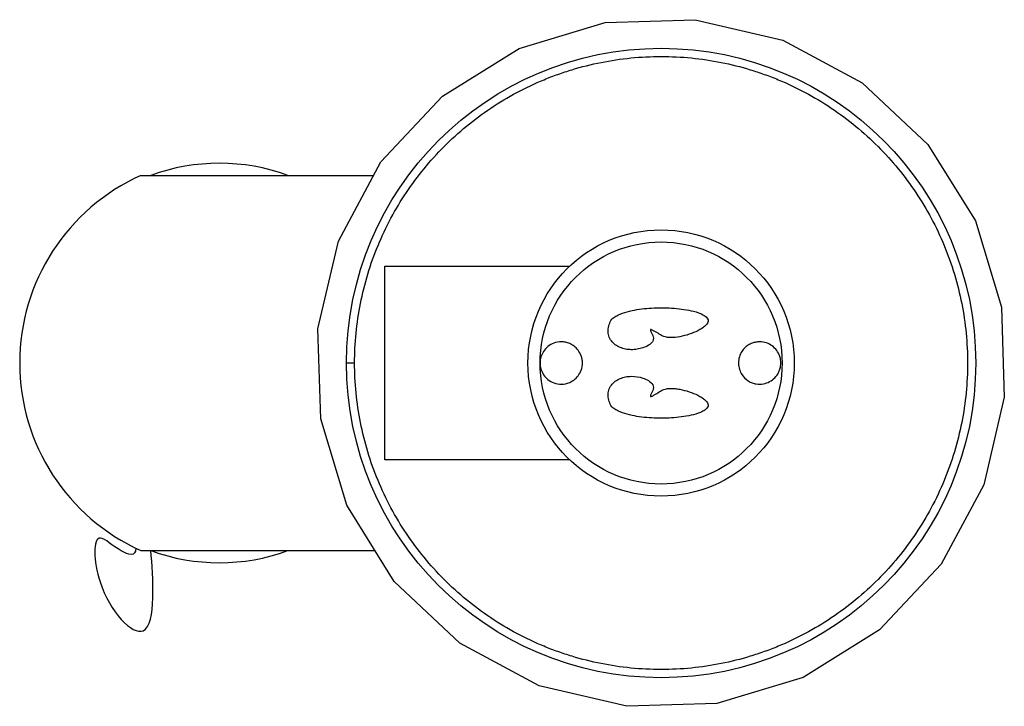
# Paper-space layout '_Inferior' of a CAD drawing. Header units: millimetres. Extents: x -35 to 46.4, y -28.4 to 28.4.
import ezdxf

# ---------------------------------------------------------------- set-up
doc = ezdxf.new("R2010")
doc.units = ezdxf.units.MM

psp = doc.layouts.new('_Inferior')

# ---------------------------------------------------------------- linework, layer by layer
at = {"color": 7, "linetype": 'Continuous', "lineweight": 25}
for p, q in [((6.26, 25.97), (13.381, 28.123)), ((13.381, 28.123), (20.818, 28.36)), ((20.818, 28.36), (28.062, 26.665)), ((28.062, 26.665), (34.62, 23.152)), ((-0.061, 22.046), (6.26, 25.97)), ((34.62, 23.152), (40.046, 18.061)), ((-5.152, 16.62), (-0.061, 22.046)), ((40.046, 18.061), (43.97, 11.74)), ((-8.665, 10.062), (-5.152, 16.62)), ((-24.982, 15.5), (-5.752, 15.5)), ((43.97, 11.74), (46.123, 4.619)), ((-10.36, 2.818), (-8.665, 10.062)), ((-4.827, -8), (-4.827, 8)), ((-4.827, 8), (10.45, 8)), ((46.123, 4.619), (46.36, -2.818)), ((-10.123, -4.619), (-10.36, 2.818)), ((-7.323, 0), (-8, 0)), ((46.36, -2.818), (44.665, -10.062)), ((-7.97, -11.74), (-10.123, -4.619)), ((10.45, -8), (-4.827, -8)), ((44.665, -10.062), (41.152, -16.62)), ((-4.046, -18.061), (-7.97, -11.74)), ((-24.982, -15.5), (-5.636, -15.5)), ((41.152, -16.62), (36.061, -22.046)), ((1.38, -23.152), (-4.046, -18.061)), ((36.061, -22.046), (29.74, -25.97)), ((7.938, -26.665), (1.38, -23.152)), ((29.74, -25.97), (22.619, -28.123)), ((15.182, -28.36), (7.938, -26.665)), ((22.619, -28.123), (15.182, -28.36))]:
    psp.add_line(p, q, dxfattribs=at)
for radius in [26, 11, 10]:
    psp.add_circle((18, 0), radius, dxfattribs=at)
for centre, radius, start, end in [((-18.5, 0), 16.5, 69.95002, 110.04998), ((-18, 0), 17, 114.24963, 245.75037), ((-18.5, 0), 16.5, 249.95002, 290.04998)]:
    psp.add_arc(centre, radius, start, end, dxfattribs=at)
for points, knots in [([(-7.323, 0), (-7.323, -1.63), (-7.164, -3.286), (-6.517, -6.553), (-6.029, -8.164), (-4.75, -11.246), (-3.96, -12.717), (-2.592, -14.762), (-2.108, -15.415), (-1.066, -16.687), (-0.51, -17.301), (1.249, -19.064), (2.549, -20.133), (5.327, -21.988), (6.806, -22.775), (8.71, -23.561), (9.093, -23.709), (9.864, -23.984), (10.251, -24.112), (11.424, -24.468), (12.224, -24.67), (14.658, -25.156), (16.329, -25.323), (19.671, -25.323), (21.342, -25.156), (23.776, -24.67), (24.576, -24.468), (25.749, -24.112), (26.136, -23.984), (26.907, -23.709), (27.29, -23.561), (29.194, -22.775), (30.673, -21.988), (33.451, -20.133), (34.751, -19.064), (36.51, -17.301), (37.066, -16.687), (38.108, -15.415), (38.592, -14.762), (39.96, -12.717), (40.75, -11.246), (42.029, -8.164), (42.517, -6.553), (43.164, -3.286), (43.323, -1.63), (43.323, 1.63), (43.164, 3.286), (42.517, 6.553), (42.029, 8.164), (40.75, 11.246), (39.96, 12.717), (38.592, 14.762), (38.108, 15.415), (37.066, 16.687), (36.51, 17.301), (34.751, 19.064), (33.451, 20.133), (30.673, 21.988), (29.194, 22.775), (27.29, 23.561), (26.907, 23.709), (26.136, 23.984), (25.749, 24.112), (24.576, 24.468), (23.776, 24.67), (21.342, 25.156), (19.671, 25.323), (16.329, 25.323), (14.658, 25.156), (12.224, 24.67), (11.424, 24.468), (10.251, 24.112), (9.864, 23.984), (9.093, 23.709), (8.71, 23.561), (6.806, 22.775), (5.327, 21.988), (2.549, 20.133), (1.249, 19.064), (-0.51, 17.301), (-1.066, 16.687), (-2.108, 15.415), (-2.592, 14.762), (-3.96, 12.717), (-4.75, 11.246), (-6.029, 8.164), (-6.517, 6.553), (-7.164, 3.286), (-7.323, 1.63), (-7.323, 0)], [0, 0, 0, 0, 0.03125, 0.03125, 0.0625, 0.0625, 0.09375, 0.09375, 0.109375, 0.109375, 0.125, 0.125, 0.15625, 0.15625, 0.1875, 0.1875, 0.195313, 0.195313, 0.203125, 0.203125, 0.21875, 0.21875, 0.25, 0.25, 0.28125, 0.28125, 0.296875, 0.296875, 0.304688, 0.304688, 0.3125, 0.3125, 0.34375, 0.34375, 0.375, 0.375, 0.390625, 0.390625, 0.40625, 0.40625, 0.4375, 0.4375, 0.46875, 0.46875, 0.5, 0.5, 0.53125, 0.53125, 0.5625, 0.5625, 0.59375, 0.59375, 0.609375, 0.609375, 0.625, 0.625, 0.65625, 0.65625, 0.6875, 0.6875, 0.695312, 0.695312, 0.703125, 0.703125, 0.71875, 0.71875, 0.75, 0.75, 0.78125, 0.78125, 0.796875, 0.796875, 0.804687, 0.804687, 0.8125, 0.8125, 0.84375, 0.84375, 0.875, 0.875, 0.890625, 0.890625, 0.90625, 0.90625, 0.9375, 0.9375, 0.96875, 0.96875, 1, 1, 1, 1]), ([(13.919, 3.627), (14.027, 3.717), (14.141, 3.792), (14.377, 3.925), (14.499, 3.983), (14.874, 4.14), (15.136, 4.22), (15.927, 4.416), (16.466, 4.488), (17.288, 4.548), (17.566, 4.559), (18.116, 4.565), (18.39, 4.56), (18.937, 4.534), (19.209, 4.513), (19.752, 4.452), (20.024, 4.412), (20.559, 4.306), (20.823, 4.242), (21.208, 4.106), (21.335, 4.054), (21.517, 3.956), (21.577, 3.92), (21.689, 3.838), (21.742, 3.792), (21.83, 3.685), (21.864, 3.622), (21.892, 3.492), (21.885, 3.426), (21.845, 3.31), (21.813, 3.257), (21.739, 3.161), (21.697, 3.118), (21.562, 2.994), (21.463, 2.922), (21.256, 2.788), (21.147, 2.727), (20.81, 2.555), (20.57, 2.456), (20.077, 2.289), (19.823, 2.22), (19.294, 2.121), (19.019, 2.091), (18.605, 2.107), (18.468, 2.123), (18.201, 2.191), (18.07, 2.243), (17.956, 2.322)], [0, 0, 0, 0, 0.03125, 0.03125, 0.0625, 0.0625, 0.125, 0.125, 0.25, 0.25, 0.3125, 0.3125, 0.375, 0.375, 0.4375, 0.4375, 0.5, 0.5, 0.5625, 0.5625, 0.59375, 0.59375, 0.609375, 0.609375, 0.625, 0.625, 0.640625, 0.640625, 0.65625, 0.65625, 0.671875, 0.671875, 0.6875, 0.6875, 0.71875, 0.71875, 0.75, 0.75, 0.8125, 0.8125, 0.875, 0.875, 0.9375, 0.9375, 0.96875, 0.96875, 1, 1, 1, 1]), ([(17.956, 2.322), (17.816, 2.41), (17.676, 2.497), (17.464, 2.62), (17.393, 2.661), (17.283, 2.716), (17.246, 2.734), (17.188, 2.754), (17.168, 2.761), (17.137, 2.761), (17.125, 2.758), (17.114, 2.74), (17.114, 2.729), (17.122, 2.679), (17.142, 2.644), (17.178, 2.572), (17.197, 2.536), (17.253, 2.429), (17.29, 2.356), (17.348, 2.205), (17.37, 2.126), (17.371, 1.961), (17.349, 1.879), (17.271, 1.732), (17.216, 1.667), (17.094, 1.553), (17.025, 1.504), (16.813, 1.373), (16.658, 1.307), (16.345, 1.201), (16.186, 1.162), (15.863, 1.11), (15.699, 1.098), (15.379, 1.101), (15.221, 1.117), (14.909, 1.178), (14.759, 1.223), (14.475, 1.341), (14.341, 1.415), (14.093, 1.598), (13.983, 1.703), (13.8, 1.948), (13.729, 2.086), (13.637, 2.381), (13.618, 2.542), (13.631, 2.861), (13.664, 3.023), (13.766, 3.332), (13.836, 3.482), (13.919, 3.627)], [0, 0, 0, 0, 0.0625, 0.0625, 0.09375, 0.09375, 0.109375, 0.109375, 0.117187, 0.117187, 0.121094, 0.121094, 0.125, 0.125, 0.140625, 0.140625, 0.15625, 0.15625, 0.1875, 0.1875, 0.21875, 0.21875, 0.25, 0.25, 0.28125, 0.28125, 0.3125, 0.3125, 0.375, 0.375, 0.4375, 0.4375, 0.5, 0.5, 0.5625, 0.5625, 0.625, 0.625, 0.6875, 0.6875, 0.75, 0.75, 0.8125, 0.8125, 0.875, 0.875, 0.9375, 0.9375, 1, 1, 1, 1]), ([(8, 0), (8, 0.042), (8.002, 0.085), (8.008, 0.169), (8.012, 0.211), (8.031, 0.337), (8.049, 0.419), (8.121, 0.662), (8.193, 0.818), (8.385, 1.109), (8.506, 1.244), (8.792, 1.476), (8.956, 1.572), (9.327, 1.709), (9.535, 1.751), (9.866, 1.749), (9.98, 1.739), (10.214, 1.691), (10.334, 1.654), (10.574, 1.549), (10.693, 1.481), (10.927, 1.303), (11.04, 1.194), (11.243, 0.927), (11.333, 0.77), (11.43, 0.498), (11.456, 0.402), (11.49, 0.205), (11.5, 0.101), (11.5, -0.204), (11.462, -0.407), (11.333, -0.769), (11.244, -0.926), (11.039, -1.195), (10.928, -1.302), (10.695, -1.48), (10.574, -1.549), (10.216, -1.707), (9.977, -1.749), (9.536, -1.751), (9.332, -1.711), (8.959, -1.574), (8.793, -1.477), (8.509, -1.247), (8.39, -1.115), (8.196, -0.824), (8.122, -0.665), (8.049, -0.42), (8.031, -0.337), (8.012, -0.211), (8.008, -0.169), (8.002, -0.085), (8, -0.042), (8, 0)], [0, 0, 0, 0, 0.015625, 0.015625, 0.03125, 0.03125, 0.0625, 0.0625, 0.125, 0.125, 0.1875, 0.1875, 0.25, 0.25, 0.3125, 0.3125, 0.34375, 0.34375, 0.375, 0.375, 0.40625, 0.40625, 0.4375, 0.4375, 0.46875, 0.46875, 0.484375, 0.484375, 0.5, 0.5, 0.53125, 0.53125, 0.5625, 0.5625, 0.59375, 0.59375, 0.625, 0.625, 0.6875, 0.6875, 0.75, 0.75, 0.8125, 0.8125, 0.875, 0.875, 0.9375, 0.9375, 0.96875, 0.96875, 0.984375, 0.984375, 1, 1, 1, 1]), ([(27.889, -0.116), (27.883, -0.203), (27.873, -0.274), (27.847, -0.402), (27.833, -0.458), (27.785, -0.615), (27.747, -0.707), (27.619, -0.959), (27.515, -1.101), (27.27, -1.35), (27.128, -1.457), (26.813, -1.626), (26.641, -1.689), (26.266, -1.756), (26.062, -1.761), (25.747, -1.708), (25.64, -1.68), (25.424, -1.6), (25.315, -1.547), (24.996, -1.346), (24.788, -1.152), (24.548, -0.739), (24.484, -0.583), (24.421, -0.327), (24.407, -0.24), (24.392, -0.062), (24.391, 0.03), (24.409, 0.3), (24.45, 0.475), (24.572, 0.789), (24.652, 0.929), (24.831, 1.168), (24.932, 1.27), (25.138, 1.439), (25.244, 1.506), (25.46, 1.616), (25.569, 1.657), (25.782, 1.716), (25.887, 1.734), (26.196, 1.761), (26.395, 1.742), (26.756, 1.65), (26.922, 1.577), (27.222, 1.389), (27.356, 1.273), (27.584, 1.008), (27.68, 0.86), (27.775, 0.632), (27.793, 0.585), (27.826, 0.481), (27.842, 0.425), (27.868, 0.301), (27.88, 0.231), (27.89, 0.107), (27.892, 0.063), (27.893, -0.028), (27.892, -0.073), (27.889, -0.116)], [0, 0, 0, 0, 0.015625, 0.015625, 0.03125, 0.03125, 0.0625, 0.0625, 0.125, 0.125, 0.1875, 0.1875, 0.25, 0.25, 0.3125, 0.3125, 0.34375, 0.34375, 0.375, 0.375, 0.4375, 0.4375, 0.46875, 0.46875, 0.484375, 0.484375, 0.5, 0.5, 0.53125, 0.53125, 0.5625, 0.5625, 0.59375, 0.59375, 0.625, 0.625, 0.65625, 0.65625, 0.6875, 0.6875, 0.75, 0.75, 0.8125, 0.8125, 0.875, 0.875, 0.9375, 0.9375, 0.953125, 0.953125, 0.96875, 0.96875, 0.984375, 0.984375, 0.992188, 0.992188, 1, 1, 1, 1]), ([(13.919, -3.627), (13.836, -3.483), (13.767, -3.335), (13.665, -3.027), (13.632, -2.865), (13.617, -2.547), (13.636, -2.387), (13.726, -2.092), (13.798, -1.953), (13.979, -1.709), (14.09, -1.601), (14.334, -1.42), (14.468, -1.345), (14.755, -1.224), (14.904, -1.179), (15.214, -1.118), (15.374, -1.102), (15.855, -1.095), (16.184, -1.148), (16.65, -1.304), (16.802, -1.368), (17.09, -1.542), (17.224, -1.65), (17.346, -1.87), (17.37, -1.953), (17.372, -2.117), (17.35, -2.198), (17.293, -2.349), (17.257, -2.422), (17.2, -2.53), (17.181, -2.565), (17.145, -2.637), (17.125, -2.673), (17.115, -2.722), (17.113, -2.733), (17.119, -2.753), (17.13, -2.759), (17.161, -2.763), (17.182, -2.756), (17.241, -2.736), (17.278, -2.718), (17.389, -2.663), (17.46, -2.622), (17.674, -2.498), (17.815, -2.411), (17.956, -2.322)], [0, 0, 0, 0, 0.0625, 0.0625, 0.125, 0.125, 0.1875, 0.1875, 0.25, 0.25, 0.3125, 0.3125, 0.375, 0.375, 0.4375, 0.4375, 0.5, 0.5, 0.625, 0.625, 0.6875, 0.6875, 0.75, 0.75, 0.78125, 0.78125, 0.8125, 0.8125, 0.84375, 0.84375, 0.859375, 0.859375, 0.875, 0.875, 0.878906, 0.878906, 0.882812, 0.882812, 0.890625, 0.890625, 0.90625, 0.90625, 0.9375, 0.9375, 1, 1, 1, 1]), ([(17.956, -2.322), (18.07, -2.242), (18.198, -2.192), (18.468, -2.123), (18.605, -2.107), (18.879, -2.096), (19.018, -2.101), (19.289, -2.126), (19.423, -2.145), (19.819, -2.219), (20.078, -2.289), (20.575, -2.458), (20.812, -2.556), (21.15, -2.728), (21.26, -2.79), (21.467, -2.925), (21.566, -2.997), (21.699, -3.12), (21.74, -3.163), (21.815, -3.26), (21.847, -3.314), (21.886, -3.432), (21.892, -3.497), (21.862, -3.628), (21.826, -3.691), (21.736, -3.798), (21.682, -3.844), (21.57, -3.925), (21.511, -3.96), (21.329, -4.056), (21.201, -4.109), (20.815, -4.244), (20.552, -4.308), (19.753, -4.465), (19.202, -4.522), (18.11, -4.573), (17.565, -4.568), (16.746, -4.509), (16.472, -4.48), (15.93, -4.4), (15.662, -4.35), (15.135, -4.22), (14.873, -4.139), (14.498, -3.983), (14.376, -3.925), (14.14, -3.791), (14.026, -3.716), (13.919, -3.627)], [0, 0, 0, 0, 0.03125, 0.03125, 0.0625, 0.0625, 0.09375, 0.09375, 0.125, 0.125, 0.1875, 0.1875, 0.25, 0.25, 0.28125, 0.28125, 0.3125, 0.3125, 0.328125, 0.328125, 0.34375, 0.34375, 0.359375, 0.359375, 0.375, 0.375, 0.390625, 0.390625, 0.40625, 0.40625, 0.4375, 0.4375, 0.5, 0.5, 0.625, 0.625, 0.75, 0.75, 0.8125, 0.8125, 0.875, 0.875, 0.9375, 0.9375, 0.96875, 0.96875, 1, 1, 1, 1]), ([(-25.393, -15.308), (-25.408, -16.037), (-26.886, -15.583), (-29.037, -13.353), (-28.778, -19.3), (-23.416, -24.89), (-24.003, -17.589), (-24.157, -15.5)], [0, 0, 0, 0, 0.079516, 0.184773, 0.372948, 0.653449, 1, 1, 1, 1])]:
    psp.add_open_spline(points, degree=3, knots=knots, dxfattribs=at)

doc.saveas('drawing.dxf')
